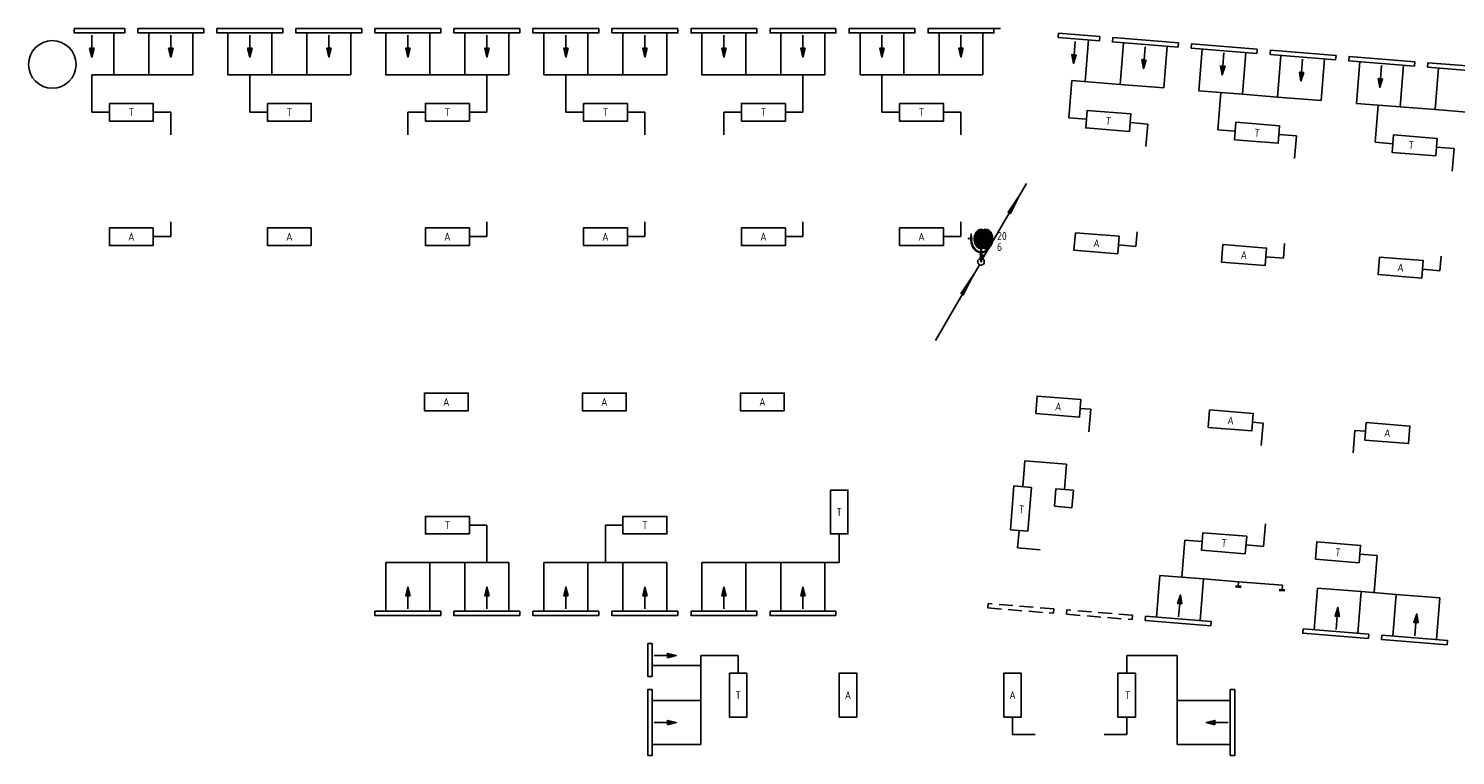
# Model space of a CAD drawing. Extents: x -542 to 65129, y -32750 to 819.
# Tile 2 of 3: x -542 to 31965, y -15750 to 819. Entities that reach past the tile are written whole.
import ezdxf
from ezdxf.enums import TextEntityAlignment as Align

# ---------------------------------------------------------------- set-up
doc = ezdxf.new("R2010")
doc.units = 0
doc.header["$LTSCALE"] = 200
doc.header["$MEASUREMENT"] = 0
doc.linetypes.add('B0701', pattern=[2.34375, 1.5625, -0.78125])
doc.layers.get('0').update_dxf_attribs({"linetype": 'CONTINUOUS'})
for name, color, linetype in [('BB8000--_INVENTARIS', 7, 'CONTINUOUS'), ('DEMONTEREN', 5, 'CONTINUOUS'), ('FA6513--_S240', 240, 'CONTINUOUS'), ('FB6513--_S1', 1, 'CONTINUOUS'), ('FL6513--_BRANDBLUSMAT', 7, 'CONTINUOUS'), ('FL6513--_S7', 7, 'CONTINUOUS'), ('FL6513--_S7_3D', 7, 'CONTINUOUS'), ('NIEUW', 5, 'CONTINUOUS'), ('WL531---_SYMBOOL', 3, 'CONTINUOUS'), ('WL532---_SYMBOOL', 3, 'CONTINUOUS'), ('WL570---_LUCHT-A-BESTAAND', 2, 'CONTINUOUS'), ('WL570---_SYMBOOL-BESTAAND', 1, 'CONTINUOUS')]:
    doc.layers.add(name, color=color, linetype=linetype)
doc.styles.add('B-01', font='isocp.shx')
doc.styles.add('BEVEILIGING', font='iso')
doc.styles.get("Standard").update_dxf_attribs({"font": 'txt', "width": 0.6})

# ---------------------------------------------------------------- blocks, each defined once
blk = doc.blocks.new('WS532Y08')
blk.add_line((10.37, 17.9), (0.36, 0.66))
blk.add_lwpolyline([(10.38, 17.97, 0, 1, 0), (6.38, 11.04, 1, 1, 0)], format="xyseb")
at = {"linetype": 'Continuous'}
blk.add_circle((0, 0), 0.75, dxfattribs=at)
blk = doc.blocks.new('WS531Y06')
blk.add_line((10.37, 17.9), (0.36, 0.66))
blk.add_lwpolyline([(0.37, 0.56, 0, 1, 0), (4.37, 7.49, 1, 1, 0)], format="xyseb")
at = {"linetype": 'Continuous'}
blk.add_circle((0, 0), 0.75, dxfattribs=at)
blk = doc.blocks.new('*X6')
at = {"color": 0}
for p, q in [((27.01, 211.57), (30.23, 214.78)), ((27.02, 211.31), (30.64, 214.93)), ((27.02, 211.84), (30.05, 214.87)), ((27.04, 211.06), (30.98, 215)), ((27.04, 212.13), (29.86, 214.94)), ((27.07, 210.83), (31.25, 215.01)), ((27.09, 212.44), (29.64, 214.99)), ((27.11, 210.6), (31.48, 214.98)), ((27.16, 212.77), (29.4, 215.01)), ((27.16, 210.39), (31.69, 214.92)), ((27.21, 210.18), (31.88, 214.84)), ((27.27, 213.15), (29.11, 214.99)), ((27.28, 209.98), (32.05, 214.75)), ((27.35, 209.79), (32.21, 214.64)), ((27.44, 209.61), (32.36, 214.53)), ((27.47, 213.62), (28.73, 214.88)), ((27.53, 209.43), (32.5, 214.4)), ((27.63, 209.27), (32.63, 214.26)), ((27.74, 209.11), (32.75, 214.12)), ((27.85, 208.96), (32.86, 213.96)), ((27.98, 208.82), (32.96, 213.8)), ((28.11, 208.69), (33.06, 213.63)), ((28.25, 208.57), (33.14, 213.46)), ((28.41, 208.46), (33.22, 213.27)), ((28.57, 208.35), (33.29, 213.07)), ((28.75, 208.27), (33.35, 212.87)), ((28.95, 208.2), (33.41, 212.66)), ((29.17, 208.16), (33.45, 212.44)), ((29.42, 208.14), (33.49, 212.21)), ((29.72, 208.18), (33.51, 211.97)), ((30.12, 208.31), (33.52, 211.72)), ((30.4, 208.32), (33.53, 211.46)), ((30.58, 208.24), (33.53, 211.19)), ((30.79, 208.18), (33.51, 210.9)), ((31.02, 208.15), (33.45, 210.58)), ((31.28, 208.15), (33.36, 210.22)), ((31.6, 208.2), (33.19, 209.79)), ((32.1, 208.44), (32.87, 209.2))]:
    blk.add_line(p, q, dxfattribs=at)
blk = doc.blocks.new('FS651323')
at = {"layer": 'FA6513--_S240', "elevation": 2}
for points in [[(-2.24, 5.14, 0.077267), (-2.06, 3.98, 0.087029), (-1.58, 3.06, 0.105677), (-0.8, 2.4, 0.12412), (0.05, 2.18, 0.12412)], [(0.05, 2.18, 0.12412), (0.9, 2.4, 0.105677), (1.68, 3.06, 0.000576), (1.68, 3.06, 0.000576)]]:
    blk.add_lwpolyline(points, format="xyb", dxfattribs=at)
at = {"layer": 'FL6513--_S7'}
for p, q in [((-2.79, 5.3, 2), (-2.35, 5.3, 2)), ((-2.35, 5.47, 2), (-2.35, 5.14, 2)), ((-2.29, 5.47, 2), (-2.35, 5.47, 2)), ((-2.35, 5.14, 2), (-2.13, 5.14, 2)), ((-2.29, 6.35, 2), (-2.29, 6.3, 2)), ((-2.29, 6.35, 2), (-2.18, 6.35, 2)), ((-2.26, 6.3, 2), (-2.29, 5.47, 2)), ((-2.29, 6.3, 2), (-2.26, 6.3, 2)), ((-2.21, 6.3, 2), (-2.18, 5.47, 2)), ((-2.18, 6.3, 2), (-2.21, 6.3, 2)), ((-2.18, 6.35, 2), (-2.18, 6.3, 2)), ((-2.18, 5.47, 2), (-2.13, 5.47, 2)), ((-2.13, 5.47, 2), (-2.13, 5.14, 2)), ((-0.17, 1.6, 2), (-0.17, 1.77, 2)), ((-0.17, 1.77, 2), (-0.08, 1.77, 2)), ((-0.11, 1.6, 2), (-0.17, 1.6, 2)), ((-0.17, 0.99, 2), (-0.11, 0.99, 2)), ((-0.17, 0.83, 2), (-0.17, 0.99, 2)), ((-0.08, 0.83, 2), (-0.17, 0.83, 2)), ((-0.11, 0.99, 2), (-0.11, 1.6, 2)), ((-0.08, 2.99, 2), (-0.08, 2.27, 2)), ((-0.08, 2.1, 2), (-0.08, 1.77, 2)), ((-0.08, 0.83, 2), (-0.08, 0, 2)), ((-0.08, 0, 2), (0.08, 0, 2)), ((0.08, 2.99, 2), (0.08, 2.26, 2)), ((0.08, 2.1, 2), (0.08, 1.77, 2)), ((0.08, 1.77, 2), (0.17, 1.77, 2)), ((0.08, 0.83, 2), (0.08, 0, 2)), ((0.17, 0.83, 2), (0.08, 0.83, 2)), ((0.11, 1.6, 2), (0.11, 1.37, 2)), ((0.17, 1.6, 2), (0.11, 1.6, 2)), ((0.31, 1.48, 2), (0.11, 1.37, 2)), ((0.11, 1.14, 2), (0.41, 1.31, 2)), ((0.11, 1.14, 2), (0.11, 0.99, 2)), ((0.11, 0.99, 2), (0.17, 0.99, 2)), ((0.17, 1.77, 2), (0.17, 1.6, 2)), ((0.17, 0.99, 2), (0.17, 0.83, 2)), ((0.41, 1.31, 2), (0.31, 1.48, 2)), ((0.36, 1.4, 2), (0.61, 1.54, 2)), ((0.53, 1.68, 2), (0.7, 1.4, 2))]:
    blk.add_line(p, q, dxfattribs=at)
at = {"layer": 'FL6513--_S7', "elevation": 2}
for points in [[(0.55, 7.25, 0.132141), (0, 7.4, 0.13438), (-0.56, 7.25, 0.106842), (-1.09, 6.75, 0.082314), (-1.42, 6.07, 0.07067), (-1.55, 5.19, 0.07067), (-1.42, 4.32, 0.082314), (-1.09, 3.63, 0.106842), (-0.56, 3.14, 0.13438), (0, 2.98, 0.13438)], [(-0.3, 7.13, 0.074849), (-0.65, 6.75, 0.082314), (-0.98, 6.07, 0.07067), (-1.1, 5.19, 0.07067), (-0.98, 4.32, 0.082314), (-0.65, 3.63, 0.074849), (-0.3, 3.26, 0.13438)], [(-0.08, 7.13, 0.074849), (-0.43, 6.75, 0.082314), (-0.76, 6.07, 0.07067), (-0.88, 5.19, 0.07067), (-0.76, 4.32, 0.082314), (-0.43, 3.63, 0.074849), (-0.08, 3.26, 0.13438)], [(0.14, 7.13, 0.074849), (-0.21, 6.75, 0.082314), (-0.54, 6.07, 0.07067), (-0.66, 5.19, 0.07067), (-0.54, 4.32, 0.082314), (-0.21, 3.63, 0.074849), (0.14, 3.26, 0.13438)], [(-2.32, 5.14, 0.078456), (-2.13, 3.94, 0.087818), (-1.62, 2.99, 0.105396), (-0.82, 2.32, 0.122408), (0.06, 2.1, 0.122408)], [(-2.15, 5.14, 0.077267), (-1.98, 4.01, 0.087029), (-1.51, 3.11, 0.105677), (-0.76, 2.47, 0.12412), (0.06, 2.26, 0.12412)], [(0.06, 2.1, 0.122408), (0.93, 2.32, 0.105396), (1.73, 2.99, 0.037343), (2.02, 3.41, 0.094635)], [(0, 2.98, 0.132141), (0.55, 3.13, 0.106842)], [(0.06, 2.26, 0.12412), (0.87, 2.47, 0.105677), (1.62, 3.11, 0.000576), (1.62, 3.11, 0.093312)]]:
    blk.add_lwpolyline(points, format="xyb", dxfattribs=at)
for points in [[(1.1, 2.98, 0.13438), (1.67, 3.14, 0.106842), (2.2, 3.63, 0.082314), (2.56, 4.39, 0.085944), (2.65, 5.19, 0.07067), (2.53, 6.07, 0.082314), (2.2, 6.75, 0.106842), (1.67, 7.25, 0.13438), (1.1, 7.4, 0.13438), (0.54, 7.25, 0.106842), (0.01, 6.75, 0.082314), (-0.32, 6.07, 0.07067), (-0.44, 5.19, 0.07067), (-0.32, 4.32, 0.082314), (0.01, 3.63, 0.106842), (0.54, 3.14, 0.13438)], [(1.1, 4.58, 0.13438), (1.24, 4.62, 0.106842), (1.38, 4.75, 0.082314), (1.47, 4.94, 0.085944), (1.49, 5.14, 0.07067), (1.46, 5.36, 0.082314), (1.38, 5.53, 0.106842), (1.24, 5.65, 0.13438), (1.1, 5.69, 0.13438), (0.96, 5.65, 0.106842), (0.83, 5.53, 0.082314), (0.75, 5.36, 0.07067), (0.72, 5.14, 0.07067), (0.75, 4.92, 0.082314), (0.83, 4.75, 0.106842), (0.96, 4.62, 0.13438)]]:
    blk.add_lwpolyline(points, format="xyb", close=True, dxfattribs=at)
at = {"layer": 'FL6513--_S7'}
blk.add_circle((-2.84, 5.3, 2), 0.0552, dxfattribs=at)
for centre, start, end in [((0.04, 6.69, 2), 78.4598, 127.6736), ((0.26, 6.69, 2), 78.4598, 127.6736), ((0.48, 6.69, 2), 84.9741, 127.6736), ((0.04, 3.7, 2), 232.3264, 281.5402), ((0.26, 3.7, 2), 232.3264, 281.5402), ((0.48, 3.7, 2), 232.3264, 275.0259)]:
    blk.add_arc(centre, 0.552, start, end, dxfattribs=at)
at = {"layer": 'FL6513--_S7_3D', "invisible_edges": 15}
blk.add_3dface([(-3.28, 8.32, 1), (2.98, 8.32, 1), (2.98, -0.39, 1), (-3.28, -0.39, 1)], dxfattribs=at)
at = {"layer": 'FA6513--_S240', "xscale": 0.625, "yscale": 0.625, "zscale": 0.625}
blk.add_blockref('*X6', (-18.36, -127.04, 2), dxfattribs=at)
at = {"layer": 'BB8000--_INVENTARIS', "width": 0.8}
blk.add_attdef('INVENT', (3.65, -5, 2), '', height=1.8, dxfattribs=at)
at = {"layer": 'FB6513--_S1', "style": 'BEVEILIGING'}
for tag, p in [('LENGTE', (3.65, 5, 2)), ('DIAMETER', (3.65, 2.5, 2))]:
    blk.add_attdef(tag, p, '', height=1.8, dxfattribs=at)
at = {"layer": 'FB6513--_S1', "style": 'BEVEILIGING', "flags": 8}
for tag, p in [('NUMMER', (3.65, 0, 2)), ('LETTER', (3.65, -2.5, 2))]:
    blk.add_attdef(tag, p, '', height=1.8, dxfattribs=at)

msp = doc.modelspace()

# ---------------------------------------------------------------- linework, layer by layer
msp.add_circle((0, 0), 542)
at = {"layer": 'DEMONTEREN'}
for p, q in [((1400, -240), (900, -240)), ((900, -240), (900, -1090)), ((2200, -240), (1400, -240)), ((3200, -240), (2200, -240)), ((5000, -240), (4000, -240)), ((4500, -240), (4500, -1090)), ((5800, -240), (5000, -240)), ((6800, -240), (5800, -240)), ((7600, -240), (8600, -240)), ((8600, -240), (9400, -240)), ((9400, -240), (10400, -240)), ((9900, -240), (9900, -1090)), ((11200, -240), (12200, -240)), ((11700, -240), (11700, -1090)), ((12200, -240), (13000, -240)), ((13000, -240), (14000, -240)), ((14800, -240), (15800, -240)), ((15800, -240), (16600, -240)), ((16600, -240), (17600, -240)), ((17100, -240), (17100, -1090)), ((18400, -240), (19400, -240)), ((18900, -240), (18900, -1090)), ((19400, -240), (20200, -240)), ((20200, -240), (21200, -240)), ((23227, -368), (23160, -1216)), ((23227, -368), (24324, -456)), ((24324, -456), (25321, -536)), ((26118, -600), (27115, -679)), ((26617, -640), (26549, -1487)), ((27115, -679), (27912, -743)), ((27912, -743), (28909, -823)), ((29707, -887), (30704, -967)), ((30205, -927), (30137, -1774)), ((30704, -967), (31501, -1030)), ((900, -1090), (1300, -1090)), ((4500, -1090), (4900, -1090)), ((9900, -1090), (9500, -1090)), ((11700, -1090), (12100, -1090)), ((17100, -1090), (16700, -1090)), ((18900, -1090), (19300, -1090)), ((23160, -1216), (23558, -1248)), ((31501, -1030), (32498, -1110)), ((26549, -1487), (26948, -1519)), ((30137, -1774), (30536, -1806)), ((22106, -9624), (22157, -9033)), ((22157, -9033), (23107, -9112)), ((23107, -9112), (23061, -9688)), ((25730, -11687), (25798, -10839)), ((25798, -10839), (26197, -10871)), ((25155, -12597), (25232, -11646)), ((25232, -11646), (26229, -11727)), ((26229, -11727), (26152, -12677)), ((26229, -11727), (27026, -11791)), ((27018, -11889), (27026, -11791)), ((27026, -11791), (28023, -11871)), ((28023, -11871), (28015, -11969)), ((25626, -13475), (24476, -13475)), ((24476, -13475), (24476, -13875)), ((25626, -13475), (25626, -13700)), ((25626, -13700), (25626, -14500)), ((25626, -14500), (25626, -15500))]:
    msp.add_line(p, q, dxfattribs=at)
at = {"layer": 'DEMONTEREN', "linetype": 'ByBlock'}
for p, q in [((22829, -10071), (22862, -9672)), ((22862, -9672), (23260, -9704)), ((23260, -9704), (23228, -10103)), ((23228, -10103), (22829, -10071)), ((27082, -11894), (26954, -11883)), ((27082, -11919), (26954, -11908)), ((28079, -11974), (27951, -11964)), ((28079, -11999), (27951, -11989))]:
    msp.add_line(p, q, dxfattribs=at)
at = {"layer": 'DEMONTEREN', "linetype": 'B0701'}
for points in [[(22806, -12508), (22814, -12408), (21319, -12288), (21311, -12388)], [(24600, -12652), (24608, -12553), (23113, -12432), (23105, -12532)]]:
    msp.add_lwpolyline(points, close=True, dxfattribs=at)
at = {"layer": 'DEMONTEREN', "linetype": 'ByBlock'}
msp.add_lwpolyline([(26395, -12797), (26403, -12697), (24907, -12577), (24899, -12676)], close=True, dxfattribs=at)
at = {"layer": 'NIEUW'}
for p, q in [((2300, -1090), (2700, -1090)), ((2700, -1090), (2700, -1604)), ((8100, -1090), (8100, -1604)), ((8100, -1090), (8500, -1090)), ((13100, -1090), (13500, -1090)), ((13500, -1090), (13500, -1604)), ((15700, -1090), (15300, -1090)), ((15300, -1090), (15300, -1604)), ((20300, -1090), (20700, -1090)), ((20700, -1090), (20700, -1604)), ((24555, -1327), (24954, -1359)), ((24954, -1359), (24913, -1872)), ((27944, -1599), (28343, -1630)), ((28343, -1630), (28302, -2143)), ((31533, -1886), (31932, -1918)), ((31932, -1918), (31891, -2430)), ((2700, -3925), (2700, -3586)), ((9900, -3925), (9900, -3586)), ((13500, -3925), (13500, -3586)), ((17100, -3925), (17100, -3586)), ((20700, -3925), (20700, -3586)), ((24686, -4150), (24716, -3812)), ((2700, -3925), (2300, -3925)), ((9900, -3925), (9500, -3925)), ((13500, -3925), (13100, -3925)), ((17100, -3925), (16700, -3925)), ((20700, -3925), (20300, -3925)), ((24686, -4150), (24288, -4115)), ((28044, -4418), (28073, -4080)), ((28044, -4418), (27645, -4384)), ((31613, -4704), (31643, -4366)), ((31613, -4704), (31215, -4669)), ((23656, -7858), (23415, -7838)), ((23614, -8370), (23656, -7858)), ((27583, -8174), (27343, -8154)), ((27542, -8686), (27583, -8174)), ((29633, -8855), (29674, -8342)), ((29674, -8342), (29915, -8361)), ((22026, -10620), (21991, -11019)), ((27592, -10986), (27637, -10474)), ((21991, -11019), (22504, -11064)), ((27194, -10952), (27592, -10986)), ((21874, -14875), (21874, -15275)), ((24476, -14875), (24476, -15275)), ((21874, -15275), (22388, -15275)), ((24476, -15275), (23962, -15275))]:
    msp.add_line(p, q, dxfattribs=at)
at = {"layer": 'WL570---_LUCHT-A-BESTAAND'}
for p, q in [((1400, 719), (1400, -240)), ((2200, -240), (2200, 719)), ((3200, 719), (3200, -240)), ((4000, -240), (4000, 719)), ((5000, 719), (5000, -240)), ((5800, -240), (5800, 719)), ((6800, 719), (6800, -240)), ((7600, 719), (7600, -240)), ((8600, -240), (8600, 719)), ((9400, 719), (9400, -240)), ((10400, -240), (10400, 719)), ((11200, 719), (11200, -240)), ((12200, -240), (12200, 719)), ((13000, 719), (13000, -240)), ((14000, -240), (14000, 719)), ((14800, 719), (14800, -240)), ((15800, -240), (15800, 719)), ((16600, 719), (16600, -240)), ((17600, -240), (17600, 719)), ((18400, 719), (18400, -240)), ((19400, -240), (19400, 719)), ((20200, 719), (20200, -240)), ((21200, -240), (21200, 719)), ((23526, -392), (23603, 558)), ((24400, 494), (24324, -456)), ((25321, -536), (25397, 414)), ((26194, 351), (26118, -600)), ((27115, -679), (27191, 271)), ((27988, 207), (27912, -743)), ((28909, -823), (28985, 127)), ((29783, 64), (29707, -887)), ((30704, -967), (30780, -16)), ((31577, -80), (31501, -1030)), ((9900, -10501), (9500, -10501)), ((9900, -11351), (9900, -10501)), ((12600, -11351), (12600, -10501)), ((12600, -10501), (13000, -10501)), ((17925, -11351), (17925, -10701)), ((7600, -11351), (8600, -11351)), ((7600, -12461), (7600, -11351)), ((8600, -11351), (8600, -12461)), ((8600, -11351), (9400, -11351)), ((9400, -11351), (10400, -11351)), ((9400, -12461), (9400, -11351)), ((10400, -11351), (10400, -12461)), ((11200, -11351), (12200, -11351)), ((11200, -12461), (11200, -11351)), ((12200, -11351), (12200, -12461)), ((12200, -11351), (13000, -11351)), ((13000, -12461), (13000, -11351)), ((13000, -11351), (14000, -11351)), ((14000, -11351), (14000, -12461)), ((14800, -12461), (14800, -11351)), ((14800, -11351), (15800, -11351)), ((15800, -11351), (16600, -11351)), ((15800, -11351), (15800, -12461)), ((16600, -11351), (17925, -11351)), ((16600, -12461), (16600, -11351)), ((17600, -11351), (17600, -12461)), ((30184, -11192), (29786, -11160)), ((30116, -12039), (30184, -11192)), ((28744, -12885), (28820, -11935)), ((28820, -11935), (29817, -12015)), ((29817, -12015), (29741, -12966)), ((29817, -12015), (30614, -12079)), ((30538, -13030), (30614, -12079)), ((30614, -12079), (31611, -12160)), ((31611, -12160), (31535, -13110)), ((14774, -13475), (15624, -13475)), ((14774, -13475), (14774, -13700)), ((15624, -13475), (15624, -13875)), ((14774, -13700), (13664, -13700)), ((14774, -13700), (14774, -14500)), ((13664, -14500), (14774, -14500)), ((14774, -14500), (14774, -15500)), ((26836, -14500), (25626, -14500)), ((14774, -15500), (13664, -15500)), ((25626, -15500), (26836, -15500))]:
    msp.add_line(p, q, dxfattribs=at)
at = {"layer": 'WL570---_SYMBOOL-BESTAAND'}
for p, q in [((21600, 819), (20050, 819)), ((13564, -13200), (13664, -13200))]:
    msp.add_line(p, q, dxfattribs=at)
at = {"layer": 'WL570---_SYMBOOL-BESTAAND', "linetype": 'ByBlock'}
for points in [[(500, 819), (500, 719), (1650, 719), (1650, 819)], [(1950, 819), (1950, 719), (3450, 719), (3450, 819)], [(3750, 819), (3750, 719), (5250, 719), (5250, 819)], [(5550, 819), (5550, 719), (7050, 719), (7050, 819)], [(8850, 819), (8850, 719), (7350, 719), (7350, 819)], [(10650, 819), (10650, 719), (9150, 719), (9150, 819)], [(12450, 819), (12450, 719), (10950, 719), (10950, 819)], [(14250, 819), (14250, 719), (12750, 719), (12750, 819)], [(16050, 819), (16050, 719), (14550, 719), (14550, 819)], [(17850, 819), (17850, 719), (16350, 719), (16350, 819)], [(19650, 819), (19650, 719), (18150, 719), (18150, 819)], [(21450, 819), (21450, 719), (19950, 719), (19950, 819)], [(850, 369), (950, 369), (900, 169)], [(2650, 369), (2750, 369), (2700, 169)], [(4450, 369), (4550, 369), (4500, 169)], [(6250, 369), (6350, 369), (6300, 169)], [(8150, 369), (8050, 369), (8100, 169)], [(9950, 369), (9850, 369), (9900, 169)], [(11750, 369), (11650, 369), (11700, 169)], [(13550, 369), (13450, 369), (13500, 169)], [(15350, 369), (15250, 369), (15300, 169)], [(17150, 369), (17050, 369), (17100, 169)], [(18950, 369), (18850, 369), (18900, 169)], [(20750, 369), (20650, 369), (20700, 169)], [(25655, 494), (25647, 394), (24152, 514), (24160, 614)], [(27449, 351), (27441, 251), (25946, 371), (25954, 470)], [(29244, 207), (29236, 107), (27741, 227), (27748, 327)], [(23327, 220), (23228, 228), (23261, 25)], [(24922, 101), (24822, 109), (24856, -94)], [(31038, 63), (31030, -36), (29535, 83), (29543, 183)], [(32832, -80), (32824, -180), (31329, -60), (31337, 40)], [(26716, -42), (26616, -34), (26650, -238)], [(28510, -186), (28410, -178), (28444, -381)], [(30304, -329), (30205, -321), (30239, -525)], [(8150, -12111), (8050, -12111), (8100, -11911)], [(9950, -12111), (9850, -12111), (9900, -11911)], [(11750, -12111), (11650, -12111), (11700, -11911)], [(13550, -12111), (13450, -12111), (13500, -11911)], [(15350, -12111), (15250, -12111), (15300, -11911)], [(17150, -12111), (17050, -12111), (17100, -11911)], [(25733, -12292), (25633, -12284), (25699, -12089)], [(8850, -12561), (8850, -12461), (7350, -12461), (7350, -12561)], [(10650, -12561), (10650, -12461), (9150, -12461), (9150, -12561)], [(12450, -12561), (12450, -12461), (10950, -12461), (10950, -12561)], [(14250, -12561), (14250, -12461), (12750, -12461), (12750, -12561)], [(16050, -12561), (16050, -12461), (14550, -12461), (14550, -12561)], [(17850, -12561), (17850, -12461), (16350, -12461), (16350, -12561)], [(29321, -12581), (29222, -12573), (29288, -12377)], [(31116, -12725), (31016, -12717), (31082, -12522)], [(29983, -13085), (29991, -12986), (28496, -12866), (28488, -12965)], [(31777, -13230), (31785, -13130), (30290, -13010), (30282, -13110)], [(14014, -13525), (14014, -13425), (14214, -13475)], [(13564, -15750), (13664, -15750), (13664, -14250), (13564, -14250)], [(26936, -15750), (26836, -15750), (26836, -14250), (26936, -14250)], [(14014, -15050), (14014, -14950), (14214, -15000)], [(26486, -15050), (26486, -14950), (26286, -15000)]]:
    msp.add_lwpolyline(points, close=True, dxfattribs=at)
for points in [[(900, 669), (900, 369)], [(2700, 669), (2700, 369)], [(4500, 669), (4500, 369)], [(6300, 669), (6300, 369)], [(8100, 669), (8100, 369)], [(9900, 669), (9900, 369)], [(11700, 669), (11700, 369)], [(13500, 669), (13500, 369)], [(15300, 669), (15300, 369)], [(17100, 669), (17100, 369)], [(18900, 669), (18900, 369)], [(20700, 669), (20700, 369)], [(22924, 713), (23861, 638), (23853, 538), (22916, 613)], [(22924, 713), (22916, 613)], [(23301, 523), (23277, 224)], [(24896, 404), (24872, 105)], [(26690, 261), (26666, -38)], [(28484, 117), (28460, -182)], [(30278, -26), (30254, -325)], [(8100, -12411), (8100, -12111)], [(9900, -12411), (9900, -12111)], [(11700, -12411), (11700, -12111)], [(13500, -12411), (13500, -12111)], [(15300, -12411), (15300, -12111)], [(17100, -12411), (17100, -12111)], [(25659, -12587), (25683, -12288)], [(29247, -12876), (29271, -12577)], [(31042, -13020), (31066, -12721)], [(13564, -13200), (13564, -13950), (13664, -13950), (13664, -13200)], [(13714, -13475), (14014, -13475)], [(13714, -15000), (14014, -15000)], [(26786, -15000), (26486, -15000)]]:
    msp.add_lwpolyline(points, dxfattribs=at)
at = {"layer": 'WL570---_SYMBOOL-BESTAAND'}
for points in [[(1300, -890), (2300, -890), (2300, -1290), (1300, -1290), (1300, -890)], [(4900, -890), (5900, -890), (5900, -1290), (4900, -1290), (4900, -890)], [(9500, -890), (8500, -890), (8500, -1290), (9500, -1290), (9500, -890)], [(12100, -890), (13100, -890), (13100, -1290), (12100, -1290), (12100, -890)], [(16700, -890), (15700, -890), (15700, -1290), (16700, -1290), (16700, -890)], [(19300, -890), (20300, -890), (20300, -1290), (19300, -1290), (19300, -890)], [(24571, -1128), (23574, -1048), (23542, -1447), (24539, -1527), (24571, -1128)], [(27960, -1399), (26963, -1319), (26932, -1718), (27928, -1798), (27960, -1399)], [(31549, -1686), (30552, -1607), (30520, -2005), (31517, -2085), (31549, -1686)], [(2300, -3725), (1300, -3725), (1300, -4125), (2300, -4125), (2300, -3725)], [(5900, -3725), (4900, -3725), (4900, -4125), (5900, -4125), (5900, -3725)], [(9500, -3725), (8500, -3725), (8500, -4125), (9500, -4125), (9500, -3725)], [(13100, -3725), (12100, -3725), (12100, -4125), (13100, -4125), (13100, -3725)], [(16700, -3725), (15700, -3725), (15700, -4125), (16700, -4125), (16700, -3725)], [(20300, -3725), (19300, -3725), (19300, -4125), (20300, -4125), (20300, -3725)], [(23307, -3836), (24304, -3916), (24272, -4314), (23275, -4234), (23307, -3836)], [(26664, -4104), (27661, -4184), (27629, -4583), (26633, -4503), (26664, -4104)], [(30234, -4390), (31231, -4470), (31199, -4868), (30202, -4789), (30234, -4390)], [(9475, -7892), (8475, -7892), (8475, -7492), (9475, -7492), (9475, -7892)], [(13075, -7892), (12075, -7892), (12075, -7492), (13075, -7492), (13075, -7892)], [(16675, -7892), (15675, -7892), (15675, -7492), (16675, -7492), (16675, -7892)], [(22402, -7958), (23399, -8038), (23431, -7639), (22434, -7559), (22402, -7958)], [(26330, -8274), (27327, -8354), (27359, -7955), (26362, -7875), (26330, -8274)], [(29899, -8561), (30896, -8641), (30928, -8242), (29931, -8162), (29899, -8561)], [(17725, -9701), (17725, -10701), (18125, -10701), (18125, -9701), (17725, -9701)], [(22306, -9640), (22226, -10637), (21827, -10604), (21907, -9608), (22306, -9640)], [(9500, -10701), (8500, -10701), (8500, -10301), (9500, -10301), (9500, -10701)], [(13000, -10701), (14000, -10701), (14000, -10301), (13000, -10301), (13000, -10701)], [(27178, -11151), (26181, -11071), (26213, -10672), (27210, -10752), (27178, -11151)], [(28773, -11279), (29769, -11359), (29802, -10961), (28805, -10880), (28773, -11279)], [(15424, -13875), (15424, -14875), (15824, -14875), (15824, -13875), (15424, -13875)], [(17924, -14875), (17924, -13875), (18324, -13875), (18324, -14875), (17924, -14875)], [(21674, -14875), (21674, -13875), (22074, -13875), (22074, -14875), (21674, -14875)], [(24676, -13875), (24676, -14875), (24276, -14875), (24276, -13875), (24676, -13875)]]:
    msp.add_lwpolyline(points, dxfattribs=at)
at = {"layer": 'WL570---_SYMBOOL-BESTAAND', "linetype": 'ByBlock'}
for points in [[(850, 369), (950, 369), (900, 169)], [(2650, 369), (2750, 369), (2700, 169)], [(4450, 369), (4550, 369), (4500, 169)], [(6250, 369), (6350, 369), (6300, 169)], [(8150, 369), (8050, 369), (8100, 169)], [(9950, 369), (9850, 369), (9900, 169)], [(11750, 369), (11650, 369), (11700, 169)], [(13550, 369), (13450, 369), (13500, 169)], [(15350, 369), (15250, 369), (15300, 169)], [(17150, 369), (17050, 369), (17100, 169)], [(18950, 369), (18850, 369), (18900, 169)], [(20750, 369), (20650, 369), (20700, 169)], [(23327, 220), (23228, 228), (23261, 25)], [(24922, 101), (24822, 109), (24856, -94)], [(26716, -42), (26616, -34), (26650, -238)], [(28510, -186), (28410, -178), (28444, -381)], [(30304, -329), (30205, -321), (30239, -525)], [(8150, -12111), (8050, -12111), (8100, -11911)], [(9950, -12111), (9850, -12111), (9900, -11911)], [(11750, -12111), (11650, -12111), (11700, -11911)], [(13550, -12111), (13450, -12111), (13500, -11911)], [(15350, -12111), (15250, -12111), (15300, -11911)], [(17150, -12111), (17050, -12111), (17100, -11911)], [(25733, -12292), (25633, -12284), (25699, -12089)], [(29321, -12581), (29222, -12573), (29288, -12377)], [(31116, -12725), (31016, -12717), (31082, -12522)], [(14014, -13525), (14014, -13425), (14214, -13475)], [(14014, -15050), (14014, -14950), (14214, -15000)], [(26486, -15050), (26486, -14950), (26286, -15000)]]:
    msp.add_solid(points, dxfattribs=at)

# ---------------------------------------------------------------- block references
at = {"layer": 'FL6513--_BRANDBLUSMAT', "xscale": 100, "yscale": 100, "zscale": 100}
msp.add_blockref('FS651323', (21157, -4500), dxfattribs=at).add_auto_attribs({'LENGTE': '20', 'DIAMETER': '6'})
at = {"layer": 'WL531---_SYMBOOL', "xscale": 100, "yscale": 100, "zscale": 100, "rotation": 180}
msp.add_blockref('WS531Y06', (21157, -4500), dxfattribs=at)
at = {"layer": 'WL532---_SYMBOOL', "xscale": 100, "yscale": 100, "zscale": 100}
msp.add_blockref('WS532Y08', (21157, -4500), dxfattribs=at)

# ---------------------------------------------------------------- texts
at = {"layer": 'WL570---_LUCHT-A-BESTAAND', "color": 3, "style": 'B-01'}
for s, p in [('T', (1800, -1090)), ('T', (5400, -1090)), ('T', (12600, -1090)), ('T', (19800, -1090)), ('A', (1800, -3925)), ('A', (5400, -3925)), ('A', (9000, -3925)), ('A', (12600, -3925)), ('A', (16200, -3925)), ('A', (19800, -3925)), ('A', (8975, -7692)), ('A', (12575, -7692)), ('A', (16175, -7692)), ('T', (17926, -10200)), ('T', (13500, -10501)), ('T', (15625, -14376)), ('A', (18125, -14376)), ('A', (21875, -14376)), ('T', (24500, -14376))]:
    msp.add_text(s, height=180, dxfattribs=at).set_placement(p, align=Align.MIDDLE_CENTER)
at = {"layer": 'WL570---_LUCHT-A-BESTAAND', "color": 3, "style": 'B-01', "text_generation_flag": 2}
for p in [(9000, -1090), (16200, -1090), (9000, -10501)]:
    msp.add_text('T', height=180, dxfattribs=at).set_placement(p, align=Align.MIDDLE_CENTER)
at = {"layer": 'WL570---_LUCHT-A-BESTAAND', "color": 3, "style": 'B-01'}
for s, rotation, p in [('T', 355.4253, (24057, -1287)), ('T', 355.4253, (27446, -1559)), ('A', 355.4253, (23789, -4075)), ('A', 355.4253, (27147, -4344)), ('A', 355.4253, (30716, -4629)), ('A', 355.4, (22917, -7798)), ('A', 355.4, (26844, -8114)), ('A', 355.4, (30414, -8402)), ('T', 355.4, (22078, -10141)), ('T', 355.4, (26695, -10911))]:
    msp.add_text(s, height=180, rotation=rotation, dxfattribs=at).set_placement(p, align=Align.MIDDLE_CENTER)
at = {"layer": 'WL570---_LUCHT-A-BESTAAND', "color": 3, "style": 'B-01', "text_generation_flag": 2}
for rotation, p in [(355.4253, (30960, -1840)), (355.4, (29287, -11120))]:
    msp.add_text('T', height=180, rotation=rotation, dxfattribs=at).set_placement(p, align=Align.MIDDLE_CENTER)

doc.saveas('drawing.dxf')
